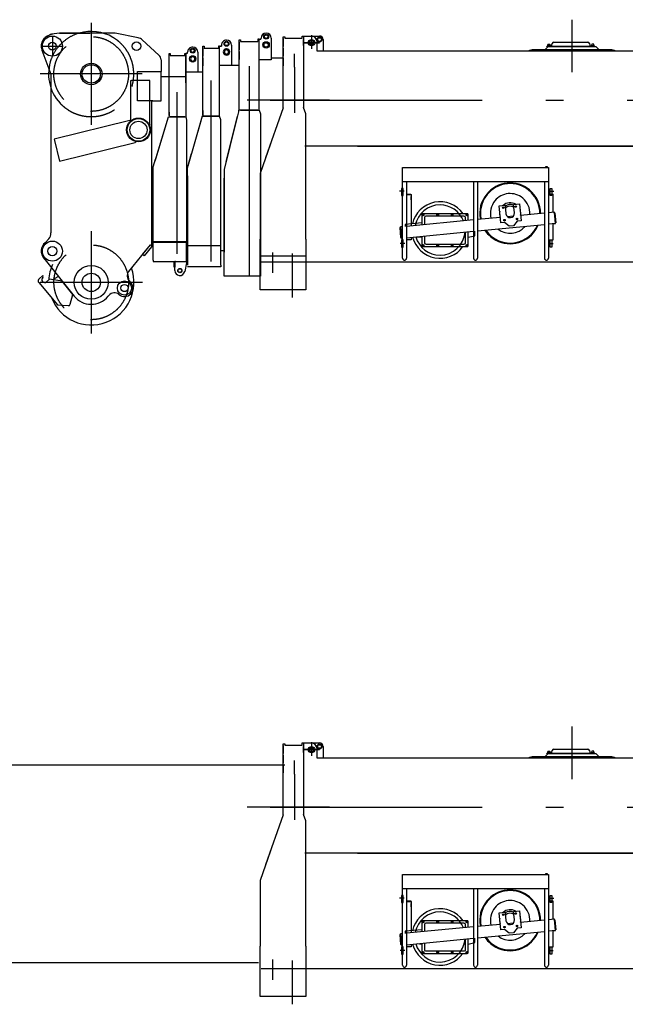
# Model space of a CAD drawing. Extents: x 9952 to 74774, y 3350 to 51482.
# Tile 12 of 15: x 54033 to 58317, y 43606 to 50570. Entities that reach past the tile are written whole.
import ezdxf

# ---------------------------------------------------------------- set-up
doc = ezdxf.new("R2010")
doc.units = 0
doc.header["$LTSCALE"] = 50
doc.linetypes.add('CENTER', pattern=[50.5, 30, -9, 2.5, -9])
doc.linetypes.add('HIDDEN', pattern=[12.6, 8.4, -4.2])
for name, color, linetype in [('1', 7, 'CONTINUOUS'), ('11', 7, 'CONTINUOUS'), ('200', 7, 'CONTINUOUS'), ('31', 7, 'CONTINUOUS'), ('611', 7, 'CONTINUOUS')]:
    doc.layers.add(name, color=color, linetype=linetype)

# ---------------------------------------------------------------- blocks, each defined once
blk = doc.blocks.new('*G105')
at = {"layer": '11', "color": 7, "linetype": 'CENTER'}
for p, q in [((57940, 45569.6), (57940, 45198.8)), ((56043.5, 45407), (56153.7, 45407)), ((56153.7, 45407), (56043.5, 45407)), ((56067.6, 45407), (56124.3, 45407)), ((56097.8, 45459.8), (56097.8, 45364.1)), ((56097.8, 45437.2), (56097.8, 45372.1)), ((55978, 45233.7), (55978, 45329.1)), ((55978, 45233.7), (55978, 44911.7)), ((56225.8, 45000), (55642.9, 45000)), ((55804.8, 45000), (70215.5, 45000)), ((56220.6, 45000), (56470.2, 45000)), ((56752.9, 44356.6), (56721, 44356.6)), ((57778.7, 44356.6), (57810.5, 44356.6)), ((56757.7, 43986.6), (56724.8, 43986.6)), ((57773.8, 43986.6), (57806.8, 43986.6)), ((55821, 43922.1), (55821, 43778.7)), ((55961, 43915.3), (55961, 43605.8))]:
    blk.add_line(p, q, dxfattribs=at)
at = {"layer": '11', "color": 7, "linetype": 'CONTINUOUS'}
for p, q in [((55896.6, 45419), (55896.6, 45448.4)), ((55896.6, 45448.4), (55908.6, 45448.4)), ((55896.6, 45448.4), (55908.6, 45448.4)), ((55896.6, 44946.5), (55896.6, 45448.4)), ((55896.6, 45435.7), (55896.6, 45379.7)), ((55908.6, 45448.4), (55908.6, 45439)), ((55908.6, 45439), (56030.6, 45439)), ((55917, 45439), (56030.6, 45439)), ((56030.6, 45454), (56040.6, 45454)), ((56030.6, 45454), (56040.6, 45454)), ((56030.6, 45439), (56030.6, 45454)), ((56039, 45454), (56049, 45454)), ((56039, 45454), (56049, 45454)), ((56040.6, 45454), (56040.6, 45419)), ((56040.6, 45454), (56154.4, 45454)), ((56040.6, 45454), (56040.6, 44948.7)), ((56049, 45454), (56099, 45454)), ((56134, 45419), (56134, 45349)), ((56179.4, 45429), (56179.4, 45349)), ((57811.6, 45411), (58051.6, 45411)), ((55896.6, 45367.7), (55896.6, 45311.7)), ((56134, 45349), (59026.6, 45349)), ((57640, 45354), (57658.7, 45359)), ((57640, 45349), (57640, 45354)), ((58240, 45349), (57640, 45349)), ((57658.7, 45359), (57751, 45359)), ((57751, 45359), (57771, 45379)), ((57751, 45359), (58129, 45359)), ((57762.6, 45382), (57782.1, 45382)), ((57762.6, 45379), (57762.6, 45382)), ((57762.6, 45382), (58100.6, 45382)), ((58100.6, 45379), (57762.6, 45379)), ((57786.6, 45386), (57766.6, 45386)), ((57766.6, 45386), (57766.6, 45384)), ((57766.6, 45384), (57786.6, 45384)), ((57766.6, 45384), (57786.6, 45384)), ((57766.6, 45382), (57766.6, 45384)), ((57786.6, 45382), (57766.6, 45382)), ((57771, 45379), (58109, 45379)), ((57782.1, 45382), (57786.6, 45382)), ((57786.6, 45384), (57786.6, 45386)), ((57786.6, 45384), (57786.6, 45382)), ((57796.4, 45389.7), (57799, 45400.9)), ((58064.3, 45400.9), (58066.9, 45389.7)), ((58076.6, 45384), (58076.6, 45386)), ((58076.6, 45386), (58096.6, 45386)), ((58096.6, 45384), (58076.6, 45384)), ((58096.6, 45384), (58076.6, 45384)), ((58076.6, 45384), (58076.6, 45382)), ((58076.6, 45382), (58096.6, 45382)), ((58076.6, 45382), (58081.1, 45382)), ((58081.1, 45382), (58100.6, 45382)), ((58096.6, 45386), (58096.6, 45384)), ((58096.6, 45382), (58096.6, 45384)), ((58100.6, 45382), (58100.6, 45379)), ((58109, 45379), (58129, 45359)), ((58129, 45359), (58221.3, 45359)), ((58221.3, 45359), (58240, 45354)), ((58240, 45354), (58240, 45349)), ((55896.6, 45299.9), (55896.6, 45243.9)), ((55896.7, 44946.5), (55772, 44591.5)), ((55898.8, 44953), (55898.8, 44953)), ((55898.8, 44953), (55898.8, 44953)), ((55898.8, 44953), (55898.8, 44953)), ((56058, 44903), (56040.6, 44948.7)), ((56058, 44903), (56040.6, 44948.7)), ((56058, 44783.9), (56058, 44903)), ((56058, 44783.9), (56058, 44903)), ((56058, 44487.1), (56058, 44783.9)), ((55807, 44691.1), (55733.6, 44482.2)), ((59770, 44674), (56049.6, 44674)), ((56421.6, 44674), (59770, 44674)), ((56058, 44487.1), (56058, 44598.5)), ((56741.4, 44423.6), (56741.4, 44523.2)), ((56741.4, 44520.2), (56741.4, 44523.2)), ((56741.4, 44523.2), (56755.4, 44523.2)), ((56755.4, 44523.2), (57773.4, 44523.2)), ((57752.3, 44528.1), (57752.3, 44523.6)), ((57752.3, 44523.6), (57766.6, 44523.6)), ((57752.9, 44523.2), (57752.9, 44523.6)), ((57765.9, 44523.2), (57752.9, 44523.2)), ((57765, 44528.9), (57753.8, 44528.9)), ((57755.3, 44528.1), (57755.3, 44523.6)), ((57763.5, 44528.1), (57763.5, 44523.6)), ((57765.9, 44523.6), (57765.9, 44523.2)), ((57766.6, 44523.6), (57766.6, 44528.1)), ((57773.4, 44523.2), (57773.4, 44520.2)), ((57773.4, 44520.2), (57773.4, 44423.6)), ((55733.6, 44482.2), (55733.6, 44016.7)), ((56058, 44477), (56058, 44487.1)), ((56058, 44016.7), (56058, 44477)), ((56741.4, 43882.4), (56741.4, 44473.2)), ((57773.4, 44473.2), (57773.4, 43882.4)), ((56744.8, 44376.2), (56734.8, 44376.2)), ((56734.8, 44376.2), (56734.8, 44326.2)), ((57773.4, 44423.6), (56741.4, 44423.6)), ((56744.8, 44326.2), (56744.8, 44376.2)), ((56769.4, 44423.6), (56769.4, 43882.4)), ((57243.4, 44423.6), (57243.4, 43882.4)), ((57271.4, 44423.6), (57271.4, 43882.4)), ((57745.4, 44423.6), (57745.4, 43882.4)), ((57786.8, 44326.2), (57786.8, 44376.2)), ((57786.8, 44376.2), (57796.8, 44376.2)), ((57796.8, 44376.2), (57796.8, 44326.2)), ((56734.8, 44326.2), (56744.8, 44326.2)), ((56769.4, 44336.6), (56799.5, 44336.6)), ((56799.5, 44332.6), (56769.4, 44332.6)), ((56769.6, 44332.6), (56802.4, 44332.6)), ((56799.5, 44336.6), (56799.5, 44332.6)), ((56802.4, 44332.6), (56802.4, 44111.1)), ((57773.4, 44336.6), (57803.5, 44336.6)), ((57806.4, 44332.6), (57773.4, 44332.6)), ((57803.5, 44332.6), (57773.4, 44332.6)), ((57796.8, 44326.2), (57786.8, 44326.2)), ((57803.5, 44336.6), (57803.5, 44332.6)), ((57806.4, 44206.8), (57806.4, 44332.6)), ((57424.6, 44252.8), (57467, 44256.8)), ((57436, 44133.3), (57424.6, 44252.8)), ((57467, 44256.8), (57472.6, 44197.1)), ((57526.7, 44262.5), (57569, 44266.6)), ((57532.4, 44202.8), (57526.7, 44262.5)), ((57569, 44266.6), (57580.4, 44147.1)), ((57243.4, 44153.1), (56769.4, 44107.9)), ((56882.4, 44190.9), (56887.4, 44193.7)), ((56882.4, 44185.1), (56882.4, 44190.9)), ((56887.4, 44182.2), (56882.4, 44185.1)), ((56887.4, 44193.7), (56892.4, 44190.9)), ((56892.4, 44185.1), (56887.4, 44182.2)), ((56892.4, 44190.9), (56892.4, 44185.1)), ((56896.4, 44169), (56896.4, 44120)), ((57176.4, 44179), (56906.4, 44179)), ((56985.1, 44190.9), (56990.1, 44193.7)), ((56985.1, 44190.9), (56990.1, 44193.7)), ((56985.1, 44185.1), (56985.1, 44190.9)), ((56985.1, 44185.1), (56985.1, 44190.9)), ((56990.1, 44182.2), (56985.1, 44185.1)), ((56990.1, 44182.2), (56985.1, 44185.1)), ((56990.1, 44193.7), (56995.1, 44190.9)), ((56990.1, 44193.7), (56995.1, 44190.9)), ((56995.1, 44185.1), (56990.1, 44182.2)), ((56995.1, 44185.1), (56990.1, 44182.2)), ((56995.1, 44190.9), (56995.1, 44185.1)), ((56995.1, 44190.9), (56995.1, 44185.1)), ((57087.7, 44190.9), (57092.7, 44193.7)), ((57087.7, 44190.9), (57092.7, 44193.7)), ((57087.7, 44185.1), (57087.7, 44190.9)), ((57087.7, 44185.1), (57087.7, 44190.9)), ((57092.7, 44182.2), (57087.7, 44185.1)), ((57092.7, 44182.2), (57087.7, 44185.1)), ((57092.7, 44193.7), (57097.7, 44190.9)), ((57092.7, 44193.7), (57097.7, 44190.9)), ((57097.7, 44185.1), (57092.7, 44182.2)), ((57097.7, 44185.1), (57092.7, 44182.2)), ((57097.7, 44190.9), (57097.7, 44185.1)), ((57097.7, 44190.9), (57097.7, 44185.1)), ((57186.4, 44147.7), (57186.4, 44169)), ((57190.4, 44190.9), (57195.4, 44193.7)), ((57190.4, 44185.1), (57190.4, 44190.9)), ((57195.4, 44182.2), (57190.4, 44185.1)), ((57195.4, 44193.7), (57200.4, 44190.9)), ((57200.4, 44185.1), (57195.4, 44182.2)), ((57200.4, 44190.9), (57200.4, 44185.1)), ((57432.4, 44171.2), (57271.4, 44155.8)), ((57524.9, 44180), (57484.3, 44176.1)), ((57745.4, 44201), (57576.8, 44184.9)), ((57815.4, 44207.6), (57773.4, 44203.7)), ((57815.4, 44207.7), (57806.4, 44206.8)), ((57823, 44128), (57815.4, 44207.7)), ((57822.6, 44132.4), (57815.8, 44203.7)), ((57815.8, 44203.7), (57819.8, 44203.7)), ((57819.8, 44203.7), (57826.6, 44132.4)), ((56723.6, 44099.5), (56727.2, 44103.9)), ((56727.6, 44099.9), (56723.6, 44099.5)), ((56730.4, 44028.3), (56723.6, 44099.5)), ((56723.6, 44099.5), (56727.6, 44099.5)), ((56741.4, 44105.3), (56727.2, 44103.9)), ((56727.2, 44103.9), (56734.8, 44024.3)), ((56727.2, 44103.9), (56727.6, 44099.9)), ((56878.4, 44132), (56759.4, 44122)), ((56759.4, 44122), (56759.4, 44107)), ((57271.4, 44075.4), (57745.4, 44120.6)), ((57463.4, 44135.9), (57436, 44133.3)), ((57496.1, 44108.9), (57463.4, 44135.9)), ((57526, 44111.8), (57496.1, 44108.9)), ((57553, 44144.5), (57526, 44111.8)), ((57580.4, 44147.1), (57553, 44144.5)), ((57823, 44128), (57773.4, 44123.3)), ((57806.4, 44126.4), (57823, 44128)), ((57806.4, 44012.2), (57806.4, 44126.4)), ((57826.6, 44132.4), (57822.6, 44132.4)), ((55733.6, 43660), (55733.6, 44016.7)), ((56058, 44016.7), (56058, 43660)), ((56734.4, 44028.3), (56730.4, 44028.3)), ((56734.8, 44024.3), (56730.4, 44027.9)), ((56730.4, 44027.9), (56734.4, 44027.9)), ((56734.4, 44027.9), (56734.8, 44024.3)), ((56734.8, 44024.3), (56741.4, 44024.3)), ((56744.8, 44011.6), (56734.8, 44011.6)), ((56734.8, 44011.6), (56734.8, 43961.6)), ((56744.8, 43961.6), (56744.8, 44011.6)), ((56769.4, 44027.6), (57243.4, 44072.8)), ((56802.4, 44012.2), (56769.4, 44012.2)), ((56802.4, 44030.7), (56802.4, 44012.2)), ((56845, 44034.8), (56878.4, 44032)), ((56896.4, 44039.7), (56896.4, 43993)), ((57186.4, 43993), (57186.4, 44067.3)), ((57773.4, 44012.2), (57806.4, 44012.2)), ((57786.8, 43961.6), (57786.8, 44011.6)), ((57786.8, 44011.6), (57796.8, 44011.6)), ((57796.8, 44011.6), (57796.8, 43961.6)), ((56734.8, 43961.6), (56744.8, 43961.6)), ((56882.4, 43976.9), (56887.4, 43979.7)), ((56882.4, 43971.1), (56882.4, 43976.9)), ((56887.4, 43968.2), (56882.4, 43971.1)), ((56887.4, 43979.7), (56892.4, 43976.9)), ((56892.4, 43971.1), (56887.4, 43968.2)), ((56892.4, 43976.9), (56892.4, 43971.1)), ((56906.4, 43983), (57176.4, 43983)), ((56985.1, 43976.9), (56990.1, 43979.7)), ((56985.1, 43971.1), (56985.1, 43976.9)), ((56990.1, 43968.2), (56985.1, 43971.1)), ((56990.1, 43979.7), (56995.1, 43976.9)), ((56995.1, 43971.1), (56990.1, 43968.2)), ((56995.1, 43976.9), (56995.1, 43971.1)), ((57087.7, 43976.9), (57092.7, 43979.7)), ((57087.7, 43971.1), (57087.7, 43976.9)), ((57092.7, 43968.2), (57087.7, 43971.1)), ((57092.7, 43979.7), (57097.7, 43976.9)), ((57097.7, 43971.1), (57092.7, 43968.2)), ((57097.7, 43976.9), (57097.7, 43971.1)), ((57190.4, 43976.9), (57195.4, 43979.7)), ((57190.4, 43971.1), (57190.4, 43976.9)), ((57195.4, 43968.2), (57190.4, 43971.1)), ((57195.4, 43979.7), (57200.4, 43976.9)), ((57200.4, 43971.1), (57195.4, 43968.2)), ((57200.4, 43976.9), (57200.4, 43971.1)), ((57796.8, 43961.6), (57786.8, 43961.6)), ((55742, 43858), (56411.6, 43858)), ((56411.6, 43858), (59393, 43858)), ((56049.6, 43660), (55733.6, 43660)), ((56058, 43660), (55742, 43660))]:
    blk.add_line(p, q, dxfattribs=at)
for centre, radius in [((56097.8, 45407), 22.5), ((56097.8, 45407), 15), ((56154.4, 45429), 17.5), ((56154.4, 45429), 12.7), ((57454.3, 44239.7), 5.22), ((57454.3, 44239.8), 4), ((57542.3, 44248.1), 5.22), ((57542.3, 44248.1), 4), ((56887.4, 44188), 5), ((56990.1, 44188), 5), ((56990.1, 44188), 5), ((57092.7, 44188), 5), ((57092.7, 44188), 5), ((57195.4, 44188), 5), ((57462.7, 44151.8), 5.22), ((57462.7, 44151.8), 4), ((57550.7, 44160.1), 5.22), ((57550.7, 44160.2), 4), ((56887.4, 43974), 5), ((56990.1, 43974), 5), ((57092.7, 43974), 5), ((57195.4, 43974), 5)]:
    blk.add_circle(centre, radius, dxfattribs=at)
for centre, radius, start, end in [((56099, 45419), 35, 0, 90), ((56154.4, 45429), 25, 0, 90.01225), ((57811.6, 45398), 13, 90, 166.96051), ((58051.6, 45398), 13, 13.05919, 89.98354), ((57786.6, 45392), 10, -90, -13.09637), ((58076.6, 45392), 10, -166.96245, -89.99966), ((57753.8, 44527), 1.88, 35.83647, 144.08989), ((57759.4, 44517.6), 11.3, 68.60976, 111.40665), ((57765, 44527), 1.88, 35.93926, 143.98723), ((57502.5, 44199.9), 210, 101.27003, -168.73152), ((57502.5, 44199.9), 210, 11.27254, 101.27229), ((57502.5, 44199.9), 140, 50.44566, 140.44653), ((57502.5, 44199.9), 140, -3.60208, 50.44717), ((57006.4, 44082), 177.5, 90, 169.64287), ((57006.4, 44082), 177.5, 21.25287, 90.00375), ((57502.5, 44199.9), 140, 140.44547, -165.50989), ((57502.5, 44200), 62.5, 66.76068, 124.14032), ((57502.5, 44200), 50, 58.57889, 132.32352), ((57492, 44197.9), 220.7, 0, 11.27043), ((56906.4, 44169), 10, 90, -179.97375), ((57176.4, 44169), 10, 0, 90.00874), ((57502.5, 44199.9), 30, -174.55373, 5.3761), ((57502.5, 44199.9), 140, -127.77834, -41.32697), ((57502.5, 44200), 210, -78.72888, -23.62085), ((57006.4, 44082), 177.5, -164.28044, -90.00058), ((57006.4, 44082), 177.5, -90, -4.82648), ((57502.5, 44199.9), 210, -145.4908, -78.72641), ((56906.4, 43993), 10, 180, -89.92566), ((57176.4, 43993), 10, -90, 0.02625), ((56755.4, 43882.4), 14, 180, 0), ((57257.4, 43882.4), 14, 180, 0), ((57759.4, 43882.4), 14, 180, 0)]:
    blk.add_arc(centre, radius, start, end, dxfattribs=at)
at = {"layer": '31', "color": 7, "linetype": 'CONTINUOUS'}
for p, q in [((56878.4, 44192), (56878.4, 44118.3)), ((57199.4, 44197), (56883.4, 44197)), ((57204.4, 44149.4), (57204.4, 44192)), ((56878.4, 44038), (56878.4, 43970)), ((57204.4, 43970), (57204.4, 44069)), ((57204.4, 44032), (57253.4, 44042)), ((57253.4, 44042), (57253.4, 44073.7)), ((56883.4, 43965), (57199.4, 43965))]:
    blk.add_line(p, q, dxfattribs=at)
for centre, radius, start, end in [((57502.5, 44199.9), 215, 50.44693, 140.44752), ((57502.5, 44199.9), 215, -0.42941, 50.4451), ((57502.5, 44199.9), 215, 140.44447, -168.67816), ((57006.4, 44082), 200, 35.10038, 167.18324), ((57502.5, 44199.9), 75, 58.58005, 132.31474), ((57502.5, 44199.9), 75, -9.40985, 20.29395), ((56883.4, 44192), 5, 90, -179.965), ((57199.4, 44192), 5, 0, 89.89512), ((57502.6, 44200), 75, 170.60773, -159.70938), ((57502.6, 44199.9), 214.9, -39.55762, -22.87769), ((57006.4, 44082), 200, -165.44632, -35.80286), ((57502.5, 44199.9), 215, -146.22853, -129.55173), ((57502.5, 44199.9), 215, -129.55273, -39.55273), ((56883.4, 43970), 5, 180, -89.88629), ((57199.4, 43970), 5, -90, -0.02621)]:
    blk.add_arc(centre, radius, start, end, dxfattribs=at)
at = {"layer": '611', "color": 7, "linetype": 'CONTINUOUS'}
for p, q in [((56040.6, 45386.3), (56040.6, 45429)), ((57768.6, 45386), (57768.6, 45395)), ((57784.6, 45386), (57768.6, 45386)), ((57769.6, 45396), (57783.6, 45396)), ((57784.6, 45395), (57784.6, 45386)), ((58078.6, 45395), (58078.6, 45386)), ((58078.6, 45386), (58094.6, 45386)), ((58093.6, 45396), (58079.6, 45396)), ((58094.6, 45386), (58094.6, 45395)), ((56802.9, 44318.5), (56802.4, 44318.5)), ((56802.4, 44296.2), (56802.9, 44296.2)), ((56802.9, 44296.2), (56802.9, 44318.5)), ((57806.4, 44296.2), (57806.9, 44296.2)), ((57806.9, 44296.2), (57806.9, 44318.5)), ((57806.9, 44318.5), (57806.9, 44318.5)), ((57806.4, 44025.8), (57806.9, 44025.8)), ((57806.9, 44025.8), (57806.9, 44048.1)), ((57806.9, 44048.1), (57806.9, 44048.1))]:
    blk.add_line(p, q, dxfattribs=at)
blk.add_arc((58093.6, 45395), 1, 0, 90.04367, dxfattribs=at)
blk = doc.blocks.new('*G114')
at = {"layer": '1', "color": 7, "linetype": 'CONTINUOUS'}
for p, q in [((50792.9, 45299), (55908.6, 45299)), ((55722.6, 43898), (50717, 43898))]:
    blk.add_line(p, q, dxfattribs=at)
at = {"layer": '11', "color": 7, "linetype": 'CONTINUOUS'}
for p, q in [((50566, 45426.5), (50576, 45426.5)), ((50566, 44929.4), (50566, 45426.5)), ((50566, 45412.6), (50566, 45356.6)), ((50576, 45426.5), (50576, 45416.4)), ((50576, 45416.4), (50698, 45416.4)), ((50708, 45431.4), (50698, 45431.4)), ((50698, 45431.4), (50698, 45416.4)), ((50708, 44929.4), (50708, 45431.4)), ((50708, 45286.1), (50708, 45431.4)), ((50708, 45431.4), (50715.8, 45431.4)), ((50720.8, 45436.4), (50720.8, 45438.4)), ((50793.2, 45438.4), (50792.8, 45287.2)), ((50566, 45344.7), (50566, 45288.7)), ((50792.8, 45286.1), (50708, 45286.1)), ((50792.8, 45287.2), (50792.8, 45286.1)), ((50562, 44919.1), (50500.8, 44672.4)), ((50698, 44929.4), (50562, 44929.4)), ((50562, 44929.4), (50562, 44919.1)), ((50576, 44929.4), (50602, 44929.4)), ((50698, 44929.4), (50576, 44929.4)), ((50591.4, 44929.4), (50708, 44929.4)), ((50708, 44929.4), (50717, 44904.4)), ((50474.5, 44566.5), (50554.3, 44888)), ((50717, 44904.4), (50717, 44737.4)), ((50717, 44737.4), (50717, 44627.8)), ((50500.3, 44670.4), (50461, 44512.3)), ((50717, 44627.8), (50717, 44514.4)), ((50461, 44512.3), (50461, 43925.4)), ((50717, 44514.4), (50717, 44193.7)), ((50461, 44163.5), (50461, 44448.2)), ((50461, 43755.4), (50461, 44163.5)), ((50717, 44193.7), (50717, 43755.4)), ((50461, 43770.4), (50461, 43925.4)), ((50717, 43755.4), (50461, 43755.4))]:
    blk.add_line(p, q, dxfattribs=at)
at = {"layer": '11', "color": 7, "linetype": 'CENTER'}
blk.add_line((50640, 43755.4), (50640, 45241.9), dxfattribs=at)
at = {"layer": '11', "color": 7, "linetype": 'CONTINUOUS'}
for centre, radius in [((50757, 45391.4), 22.5), ((50757, 45449.4), 17.5), ((50757, 45391.4), 15), ((50757, 45449.4), 12.8)]:
    blk.add_circle(centre, radius, dxfattribs=at)
for centre, radius, start, end in [((50757, 45438.4), 36.2, 0, 179.99518), ((50715.8, 45436.4), 5, -90, -0.00873)]:
    blk.add_arc(centre, radius, start, end, dxfattribs=at)
at = {"layer": '611', "color": 7, "linetype": 'CONTINUOUS'}
for p, q in [((50708, 45363.3), (50708, 45406)), ((50708, 45295.4), (50708, 45338.1))]:
    blk.add_line(p, q, dxfattribs=at)
blk = doc.blocks.new('*G118')
at = {"layer": '11', "color": 7, "linetype": 'CENTER'}
for p, q in [((57940, 50569.6), (57940, 50198.8)), ((56097.8, 50459.8), (56097.8, 50364.1)), ((56097.8, 50437.2), (56097.8, 50372.1)), ((56043.5, 50407), (56153.7, 50407)), ((56153.7, 50407), (56043.5, 50407)), ((56067.6, 50407), (56124.3, 50407)), ((55978, 50233.7), (55978, 50329.1)), ((55978, 50233.7), (55978, 49911.7)), ((56225.8, 50000), (55642.9, 50000)), ((55804.8, 50000), (70215.5, 50000)), ((56220.6, 50000), (56470.2, 50000)), ((56752.9, 49356.6), (56721, 49356.6)), ((57778.7, 49356.6), (57810.5, 49356.6)), ((56757.7, 48986.6), (56724.8, 48986.6)), ((57773.8, 48986.6), (57806.8, 48986.6)), ((55821, 48922.1), (55821, 48778.7)), ((55961, 48915.3), (55961, 48605.8))]:
    blk.add_line(p, q, dxfattribs=at)
at = {"layer": '11', "color": 7, "linetype": 'CONTINUOUS'}
for p, q in [((55896.6, 50419), (55896.6, 50448.4)), ((55896.6, 50448.4), (55908.6, 50448.4)), ((55896.6, 50448.4), (55908.6, 50448.4)), ((55896.6, 49946.5), (55896.6, 50448.4)), ((55896.6, 50435.7), (55896.6, 50379.7)), ((55908.6, 50448.4), (55908.6, 50439)), ((55908.6, 50439), (56030.6, 50439)), ((55917, 50439), (56030.6, 50439)), ((56030.6, 50454), (56040.6, 50454)), ((56030.6, 50454), (56040.6, 50454)), ((56030.6, 50439), (56030.6, 50454)), ((56039, 50454), (56049, 50454)), ((56039, 50454), (56049, 50454)), ((56040.6, 50454), (56040.6, 50419)), ((56040.6, 50454), (56154.4, 50454)), ((56040.6, 50454), (56040.6, 49948.7)), ((56049, 50454), (56099, 50454)), ((56134, 50419), (56134, 50349)), ((56179.4, 50429), (56179.4, 50349)), ((55896.6, 50367.7), (55896.6, 50311.7)), ((56134, 50349), (59026.6, 50349)), ((57640, 50354), (57658.7, 50359)), ((57640, 50349), (57640, 50354)), ((58240, 50349), (57640, 50349)), ((57658.7, 50359), (57751, 50359)), ((57751, 50359), (57771, 50379)), ((57751, 50359), (58129, 50359)), ((57762.6, 50382), (57782.1, 50382)), ((57762.6, 50379), (57762.6, 50382)), ((57762.6, 50382), (58100.6, 50382)), ((58100.6, 50379), (57762.6, 50379)), ((57786.6, 50386), (57766.6, 50386)), ((57766.6, 50386), (57766.6, 50384)), ((57766.6, 50384), (57786.6, 50384)), ((57766.6, 50384), (57786.6, 50384)), ((57766.6, 50382), (57766.6, 50384)), ((57786.6, 50382), (57766.6, 50382)), ((57771, 50379), (58109, 50379)), ((57782.1, 50382), (57786.6, 50382)), ((57786.6, 50384), (57786.6, 50386)), ((57786.6, 50384), (57786.6, 50382)), ((57796.4, 50389.7), (57799, 50400.9)), ((57811.6, 50411), (58051.6, 50411)), ((58064.3, 50400.9), (58066.9, 50389.7)), ((58076.6, 50384), (58076.6, 50386)), ((58076.6, 50386), (58096.6, 50386)), ((58096.6, 50384), (58076.6, 50384)), ((58096.6, 50384), (58076.6, 50384)), ((58076.6, 50384), (58076.6, 50382)), ((58076.6, 50382), (58096.6, 50382)), ((58076.6, 50382), (58081.1, 50382)), ((58081.1, 50382), (58100.6, 50382)), ((58096.6, 50386), (58096.6, 50384)), ((58096.6, 50382), (58096.6, 50384)), ((58100.6, 50382), (58100.6, 50379)), ((58109, 50379), (58129, 50359)), ((58129, 50359), (58221.3, 50359)), ((58221.3, 50359), (58240, 50354)), ((58240, 50354), (58240, 50349)), ((55896.6, 50299.9), (55896.6, 50243.9)), ((55896.7, 49946.5), (55772, 49591.5)), ((55898.8, 49953), (55898.8, 49953)), ((55898.8, 49953), (55898.8, 49953)), ((55898.8, 49953), (55898.8, 49953)), ((56058, 49903), (56040.6, 49948.7)), ((56058, 49903), (56040.6, 49948.7)), ((56058, 49783.9), (56058, 49903)), ((56058, 49783.9), (56058, 49903)), ((56058, 49487.1), (56058, 49783.9)), ((55807, 49691.1), (55733.6, 49482.2)), ((59770, 49674), (56049.6, 49674)), ((56421.6, 49674), (59770, 49674)), ((56058, 49487.1), (56058, 49598.5)), ((56741.4, 49423.6), (56741.4, 49523.2)), ((56741.4, 49520.2), (56741.4, 49523.2)), ((56741.4, 49523.2), (56755.4, 49523.2)), ((56755.4, 49523.2), (57773.4, 49523.2)), ((57752.3, 49528.1), (57752.3, 49523.6)), ((57752.3, 49523.6), (57766.6, 49523.6)), ((57752.9, 49523.2), (57752.9, 49523.6)), ((57765.9, 49523.2), (57752.9, 49523.2)), ((57765, 49528.9), (57753.8, 49528.9)), ((57755.3, 49528.1), (57755.3, 49523.6)), ((57763.5, 49528.1), (57763.5, 49523.6)), ((57765.9, 49523.6), (57765.9, 49523.2)), ((57766.6, 49523.6), (57766.6, 49528.1)), ((57773.4, 49523.2), (57773.4, 49520.2)), ((57773.4, 49520.2), (57773.4, 49423.6)), ((55733.6, 49482.2), (55733.6, 49016.7)), ((56058, 49477), (56058, 49487.1)), ((56058, 49016.7), (56058, 49477)), ((56741.4, 48882.4), (56741.4, 49473.2)), ((57773.4, 49473.2), (57773.4, 48882.4)), ((56744.8, 49376.2), (56734.8, 49376.2)), ((56734.8, 49376.2), (56734.8, 49326.2)), ((57773.4, 49423.6), (56741.4, 49423.6)), ((56744.8, 49326.2), (56744.8, 49376.2)), ((56769.4, 49423.6), (56769.4, 48882.4)), ((57243.4, 49423.6), (57243.4, 48882.4)), ((57271.4, 49423.6), (57271.4, 48882.4)), ((57745.4, 49423.6), (57745.4, 48882.4)), ((57786.8, 49326.2), (57786.8, 49376.2)), ((57786.8, 49376.2), (57796.8, 49376.2)), ((57796.8, 49376.2), (57796.8, 49326.2)), ((56734.8, 49326.2), (56744.8, 49326.2)), ((56769.4, 49336.6), (56799.5, 49336.6)), ((56799.5, 49332.6), (56769.4, 49332.6)), ((56769.6, 49332.6), (56802.4, 49332.6)), ((56799.5, 49336.6), (56799.5, 49332.6)), ((56802.4, 49332.6), (56802.4, 49111.1)), ((57773.4, 49336.6), (57803.5, 49336.6)), ((57806.4, 49332.6), (57773.4, 49332.6)), ((57803.5, 49332.6), (57773.4, 49332.6)), ((57796.8, 49326.2), (57786.8, 49326.2)), ((57803.5, 49336.6), (57803.5, 49332.6)), ((57806.4, 49206.8), (57806.4, 49332.6)), ((57424.6, 49252.8), (57467, 49256.8)), ((57436, 49133.3), (57424.6, 49252.8)), ((57467, 49256.8), (57472.6, 49197.1)), ((57526.7, 49262.5), (57569, 49266.6)), ((57532.4, 49202.8), (57526.7, 49262.5)), ((57569, 49266.6), (57580.4, 49147.1)), ((56882.4, 49190.9), (56887.4, 49193.7)), ((56882.4, 49185.1), (56882.4, 49190.9)), ((56887.4, 49182.2), (56882.4, 49185.1)), ((56887.4, 49193.7), (56892.4, 49190.9)), ((56892.4, 49185.1), (56887.4, 49182.2)), ((56892.4, 49190.9), (56892.4, 49185.1)), ((56896.4, 49169), (56896.4, 49120)), ((57176.4, 49179), (56906.4, 49179)), ((56985.1, 49190.9), (56990.1, 49193.7)), ((56985.1, 49190.9), (56990.1, 49193.7)), ((56985.1, 49185.1), (56985.1, 49190.9)), ((56985.1, 49185.1), (56985.1, 49190.9)), ((56990.1, 49182.2), (56985.1, 49185.1)), ((56990.1, 49182.2), (56985.1, 49185.1)), ((56990.1, 49193.7), (56995.1, 49190.9)), ((56990.1, 49193.7), (56995.1, 49190.9)), ((56995.1, 49185.1), (56990.1, 49182.2)), ((56995.1, 49185.1), (56990.1, 49182.2)), ((56995.1, 49190.9), (56995.1, 49185.1)), ((56995.1, 49190.9), (56995.1, 49185.1)), ((57087.7, 49190.9), (57092.7, 49193.7)), ((57087.7, 49190.9), (57092.7, 49193.7)), ((57087.7, 49185.1), (57087.7, 49190.9)), ((57087.7, 49185.1), (57087.7, 49190.9)), ((57092.7, 49182.2), (57087.7, 49185.1)), ((57092.7, 49182.2), (57087.7, 49185.1)), ((57092.7, 49193.7), (57097.7, 49190.9)), ((57092.7, 49193.7), (57097.7, 49190.9)), ((57097.7, 49185.1), (57092.7, 49182.2)), ((57097.7, 49185.1), (57092.7, 49182.2)), ((57097.7, 49190.9), (57097.7, 49185.1)), ((57097.7, 49190.9), (57097.7, 49185.1)), ((57186.4, 49147.7), (57186.4, 49169)), ((57190.4, 49190.9), (57195.4, 49193.7)), ((57190.4, 49185.1), (57190.4, 49190.9)), ((57195.4, 49182.2), (57190.4, 49185.1)), ((57195.4, 49193.7), (57200.4, 49190.9)), ((57200.4, 49185.1), (57195.4, 49182.2)), ((57200.4, 49190.9), (57200.4, 49185.1)), ((57432.4, 49171.2), (57271.4, 49155.8)), ((57524.9, 49180), (57484.3, 49176.1)), ((57745.4, 49201), (57576.8, 49184.9)), ((57815.4, 49207.6), (57773.4, 49203.7)), ((57815.4, 49207.7), (57806.4, 49206.8)), ((57823, 49128), (57815.4, 49207.7)), ((57822.6, 49132.4), (57815.8, 49203.7)), ((57815.8, 49203.7), (57819.8, 49203.7)), ((57819.8, 49203.7), (57826.6, 49132.4)), ((56723.6, 49099.5), (56727.2, 49103.9)), ((56727.6, 49099.9), (56723.6, 49099.5)), ((56730.4, 49028.3), (56723.6, 49099.5)), ((56723.6, 49099.5), (56727.6, 49099.5)), ((56741.4, 49105.3), (56727.2, 49103.9)), ((56727.2, 49103.9), (56734.8, 49024.3)), ((56727.2, 49103.9), (56727.6, 49099.9)), ((56878.4, 49132), (56759.4, 49122)), ((56759.4, 49122), (56759.4, 49107)), ((57243.4, 49153.1), (56769.4, 49107.9)), ((57271.4, 49075.4), (57745.4, 49120.6)), ((57463.4, 49135.9), (57436, 49133.3)), ((57496.1, 49108.9), (57463.4, 49135.9)), ((57526, 49111.8), (57496.1, 49108.9)), ((57553, 49144.5), (57526, 49111.8)), ((57580.4, 49147.1), (57553, 49144.5)), ((57823, 49128), (57773.4, 49123.3)), ((57806.4, 49126.4), (57823, 49128)), ((57806.4, 49012.2), (57806.4, 49126.4)), ((57826.6, 49132.4), (57822.6, 49132.4)), ((56734.4, 49028.3), (56730.4, 49028.3)), ((56734.8, 49024.3), (56730.4, 49027.9)), ((56730.4, 49027.9), (56734.4, 49027.9)), ((56734.4, 49027.9), (56734.8, 49024.3)), ((56769.4, 49027.6), (57243.4, 49072.8)), ((56802.4, 49030.7), (56802.4, 49012.2)), ((56845, 49034.8), (56878.4, 49032)), ((56896.4, 49039.7), (56896.4, 48993)), ((57186.4, 48993), (57186.4, 49067.3)), ((55733.6, 48660), (55733.6, 49016.7)), ((56058, 49016.7), (56058, 48660)), ((56734.8, 49024.3), (56741.4, 49024.3)), ((56744.8, 49011.6), (56734.8, 49011.6)), ((56734.8, 49011.6), (56734.8, 48961.6)), ((56734.8, 48961.6), (56744.8, 48961.6)), ((56744.8, 48961.6), (56744.8, 49011.6)), ((56802.4, 49012.2), (56769.4, 49012.2)), ((56882.4, 48976.9), (56887.4, 48979.7)), ((56882.4, 48971.1), (56882.4, 48976.9)), ((56887.4, 48968.2), (56882.4, 48971.1)), ((56887.4, 48979.7), (56892.4, 48976.9)), ((56892.4, 48971.1), (56887.4, 48968.2)), ((56892.4, 48976.9), (56892.4, 48971.1)), ((56906.4, 48983), (57176.4, 48983)), ((56985.1, 48976.9), (56990.1, 48979.7)), ((56985.1, 48971.1), (56985.1, 48976.9)), ((56990.1, 48968.2), (56985.1, 48971.1)), ((56990.1, 48979.7), (56995.1, 48976.9)), ((56995.1, 48971.1), (56990.1, 48968.2)), ((56995.1, 48976.9), (56995.1, 48971.1)), ((57087.7, 48976.9), (57092.7, 48979.7)), ((57087.7, 48971.1), (57087.7, 48976.9)), ((57092.7, 48968.2), (57087.7, 48971.1)), ((57092.7, 48979.7), (57097.7, 48976.9)), ((57097.7, 48971.1), (57092.7, 48968.2)), ((57097.7, 48976.9), (57097.7, 48971.1)), ((57190.4, 48976.9), (57195.4, 48979.7)), ((57190.4, 48971.1), (57190.4, 48976.9)), ((57195.4, 48968.2), (57190.4, 48971.1)), ((57195.4, 48979.7), (57200.4, 48976.9)), ((57200.4, 48971.1), (57195.4, 48968.2)), ((57200.4, 48976.9), (57200.4, 48971.1)), ((57773.4, 49012.2), (57806.4, 49012.2)), ((57786.8, 48961.6), (57786.8, 49011.6)), ((57786.8, 49011.6), (57796.8, 49011.6)), ((57796.8, 48961.6), (57786.8, 48961.6)), ((57796.8, 49011.6), (57796.8, 48961.6)), ((55742, 48858), (56411.6, 48858)), ((56411.6, 48858), (59393, 48858)), ((56049.6, 48660), (55733.6, 48660)), ((56058, 48660), (55742, 48660))]:
    blk.add_line(p, q, dxfattribs=at)
for centre, radius in [((56097.8, 50407), 22.5), ((56097.8, 50407), 15), ((56154.4, 50429), 17.5), ((56154.4, 50429), 12.7), ((57454.3, 49239.7), 5.22), ((57454.3, 49239.8), 4), ((57542.3, 49248.1), 5.22), ((57542.3, 49248.1), 4), ((56887.4, 49188), 5), ((56990.1, 49188), 5), ((56990.1, 49188), 5), ((57092.7, 49188), 5), ((57092.7, 49188), 5), ((57195.4, 49188), 5), ((57550.7, 49160.1), 5.22), ((57462.7, 49151.8), 5.22), ((57462.7, 49151.8), 4), ((57550.7, 49160.2), 4), ((56887.4, 48974), 5), ((56990.1, 48974), 5), ((57092.7, 48974), 5), ((57195.4, 48974), 5)]:
    blk.add_circle(centre, radius, dxfattribs=at)
for centre, radius, start, end in [((56099, 50419), 35, 0, 90), ((56154.4, 50429), 25, 0, 90.01225), ((57786.6, 50392), 10, -90, -13.09637), ((57811.6, 50398), 13, 90, 166.96051), ((58051.6, 50398), 13, 13.05919, 89.98354), ((58076.6, 50392), 10, -166.96245, -89.99966), ((57753.8, 49527), 1.88, 35.83647, 144.08989), ((57759.4, 49517.6), 11.3, 68.60976, 111.40665), ((57765, 49527), 1.88, 35.93926, 143.98723), ((57502.5, 49199.9), 210, 101.27003, -168.73152), ((57502.5, 49199.9), 210, 11.27254, 101.27229), ((57502.5, 49199.9), 140, 50.44566, 140.44653), ((57502.5, 49199.9), 140, -3.60208, 50.44717), ((57006.4, 49082), 177.5, 90, 169.64287), ((57006.4, 49082), 177.5, 21.25287, 90.00375), ((57502.5, 49199.9), 140, 140.44547, -165.50989), ((57502.5, 49200), 62.5, 66.76068, 124.14032), ((57502.5, 49200), 50, 58.57889, 132.32352), ((57492, 49197.9), 220.7, 0, 11.27043), ((56906.4, 49169), 10, 90, -179.97375), ((57176.4, 49169), 10, 0, 90.00874), ((57502.5, 49199.9), 30, -174.55373, 5.3761), ((57502.5, 49199.9), 140, -127.77834, -41.32697), ((57502.5, 49200), 210, -78.72888, -23.62085), ((57006.4, 49082), 177.5, -164.28044, -90.00058), ((57006.4, 49082), 177.5, -90, -4.82648), ((57502.5, 49199.9), 210, -145.4908, -78.72641), ((56906.4, 48993), 10, 180, -89.92566), ((57176.4, 48993), 10, -90, 0.02625), ((56755.4, 48882.4), 14, 180, 0), ((57257.4, 48882.4), 14, 180, 0), ((57759.4, 48882.4), 14, 180, 0)]:
    blk.add_arc(centre, radius, start, end, dxfattribs=at)
at = {"layer": '31', "color": 7, "linetype": 'CONTINUOUS'}
for p, q in [((56878.4, 49192), (56878.4, 49118.3)), ((57199.4, 49197), (56883.4, 49197)), ((57204.4, 49149.4), (57204.4, 49192)), ((56878.4, 49038), (56878.4, 48970)), ((57204.4, 48970), (57204.4, 49069)), ((57204.4, 49032), (57253.4, 49042)), ((57253.4, 49042), (57253.4, 49073.7)), ((56883.4, 48965), (57199.4, 48965))]:
    blk.add_line(p, q, dxfattribs=at)
for centre, radius, start, end in [((57502.5, 49199.9), 215, 50.44693, 140.44752), ((57502.5, 49199.9), 215, 140.44447, -168.67816), ((57502.5, 49199.9), 215, -0.42941, 50.4451), ((57006.4, 49082), 200, 35.10038, 167.18324), ((57502.5, 49199.9), 75, 58.58005, 132.31474), ((56883.4, 49192), 5, 90, -179.965), ((57199.4, 49192), 5, 0, 89.89512), ((57502.6, 49200), 75, 170.60773, -159.70938), ((57502.5, 49199.9), 75, -9.40985, 20.29395), ((57502.6, 49199.9), 214.9, -39.55762, -22.87769), ((57006.4, 49082), 200, -165.44632, -35.80286), ((57502.5, 49199.9), 215, -146.22853, -129.55173), ((57502.5, 49199.9), 215, -129.55273, -39.55273), ((56883.4, 48970), 5, 180, -89.88629), ((57199.4, 48970), 5, -90, -0.02621)]:
    blk.add_arc(centre, radius, start, end, dxfattribs=at)
at = {"layer": '611', "color": 7, "linetype": 'CONTINUOUS'}
for p, q in [((56040.6, 50386.3), (56040.6, 50429)), ((57768.6, 50386), (57768.6, 50395)), ((57784.6, 50386), (57768.6, 50386)), ((57769.6, 50396), (57783.6, 50396)), ((57784.6, 50395), (57784.6, 50386)), ((58078.6, 50395), (58078.6, 50386)), ((58078.6, 50386), (58094.6, 50386)), ((58093.6, 50396), (58079.6, 50396)), ((58094.6, 50386), (58094.6, 50395)), ((56802.9, 49318.5), (56802.4, 49318.5)), ((56802.9, 49296.2), (56802.9, 49318.5)), ((57806.9, 49296.2), (57806.9, 49318.5)), ((57806.9, 49318.5), (57806.9, 49318.5)), ((56802.4, 49296.2), (56802.9, 49296.2)), ((57806.4, 49296.2), (57806.9, 49296.2)), ((57806.4, 49025.8), (57806.9, 49025.8)), ((57806.9, 49025.8), (57806.9, 49048.1)), ((57806.9, 49048.1), (57806.9, 49048.1))]:
    blk.add_line(p, q, dxfattribs=at)
blk.add_arc((58093.6, 50395), 1, 0, 90.04367, dxfattribs=at)
blk = doc.blocks.new('*G127')
at = {"layer": '11', "color": 7, "linetype": 'CENTER'}
for p, q in [((54539.4, 50546.7), (54539.4, 49825.1)), ((54900.2, 50185.9), (54178.7, 50185.9)), ((54539.4, 49073.4), (54539.4, 48350.4)), ((54900.9, 48711.9), (54177.9, 48711.9))]:
    blk.add_line(p, q, dxfattribs=at)
at = {"layer": '11', "color": 7, "linetype": 'CONTINUOUS'}
for p, q in [((54243.5, 50461.1), (54225.7, 50451.8)), ((54243.5, 50461.2), (54227.7, 50452.9)), ((54314.4, 50474.9), (54259.1, 50466.3)), ((54314.4, 50474.9), (54530.4, 50474.9)), ((54696.1, 50474.9), (54314.4, 50474.9)), ((54871, 50441.8), (54707.7, 50473.8)), ((55017.4, 50318.8), (54900.2, 50427)), ((54190.5, 50355.1), (54254.4, 50185.4)), ((55033.2, 50286.9), (55033.2, 50203.9)), ((54254.4, 50185.4), (54254.4, 49061.4)), ((54867.5, 49995.2), (54867.5, 50203.9)), ((54867.5, 50203.9), (55033.2, 50203.9)), ((55208.2, 50166.5), (55033.2, 50166.5)), ((55033.4, 49995.2), (55033.4, 50203.9)), ((54819.6, 49858.5), (54819.6, 50139.3)), ((54819.6, 50139.3), (54824.6, 50139.3)), ((54947.6, 50139.3), (54824.6, 50139.3)), ((54952.6, 50139.3), (54947.6, 50139.3)), ((54952.6, 49829.7), (54952.6, 50139.3)), ((54969.4, 49995.2), (54867.5, 49995.2)), ((54967.4, 48977.4), (54967.4, 49995.2)), ((54967.4, 49995.2), (55033.4, 49995.2)), ((54975.7, 49995.2), (54969.5, 49995.2)), ((54811.8, 49857), (54277.2, 49723.7)), ((54819, 49854.1), (54811.8, 49857)), ((54813.8, 49849.6), (54819, 49854.1)), ((54819.6, 49854.7), (54824.6, 49858.5)), ((54819.6, 49858.5), (54819.6, 49854.7)), ((54950.7, 49823.4), (54947.6, 49829.7)), ((54952.6, 49829.7), (54950.7, 49823.4)), ((54277.2, 49723.7), (54279.1, 49716)), ((54279.1, 49716), (54315.9, 49568.5)), ((54315.9, 49568.5), (54850.5, 49701.8)), ((54848.7, 49709.2), (54855.3, 49707.8)), ((54855.3, 49707.8), (54850.5, 49701.8)), ((54975.4, 49321.8), (54967.4, 49324.9)), ((54967.4, 49324.9), (54967.4, 48970)), ((54975.4, 48970), (54975.4, 49321.8)), ((54238.6, 49020.7), (54212.6, 48992.5)), ((54804.6, 48789.7), (54959.4, 48977.4)), ((54902.2, 48908), (54959.5, 48977.4)), ((54966.4, 48962.4), (54913.8, 48898.5)), ((54959.4, 48977.4), (54967.4, 48977.4)), ((54959.5, 48977.4), (54966.4, 48971.7)), ((54966.4, 48971.7), (54966.4, 48962.4)), ((54967.4, 48970), (54975.4, 48970)), ((54975.4, 48996.5), (55214.2, 48996.5)), ((54913.8, 48898.5), (54902.2, 48908)), ((54202.9, 48883.5), (54418.6, 48614.9)), ((54197.6, 48760.4), (54170.8, 48737.9)), ((54268.5, 48731.2), (54306.4, 48754.5)), ((54168.4, 48709.8), (54299.5, 48553.5)), ((54245.1, 48735), (54222.1, 48715.7)), ((54333.8, 48720.5), (54245.1, 48735)), ((54408.7, 48627.2), (54333.8, 48720.5)), ((54816.9, 48714.4), (54811.3, 48719.3)), ((54390.7, 48557), (54408.7, 48627.2)), ((54659, 48613.3), (54664.5, 48620)), ((54734.9, 48626.7), (54736.3, 48625.7)), ((54299.5, 48553.5), (54376.2, 48547.3))]:
    blk.add_line(p, q, dxfattribs=at)
at = {"layer": '11', "color": 7, "linetype": 'HIDDEN'}
for p, q in [((54264.4, 50449.6), (54264.4, 50318)), ((54198.2, 50382.9), (54335.4, 50382.9))]:
    blk.add_line(p, q, dxfattribs=at)
at = {"layer": '11', "color": 7, "linetype": 'CONTINUOUS'}
for centre, radius in [((54264.4, 50382.9), 71), ((54264.4, 50382.9), 71), ((54264.4, 50382.9), 27.5), ((54859.4, 50382.5), 30), ((54539.4, 50185.9), 76), ((54539.4, 50185.9), 65), ((54873.4, 49789.9), 84.2), ((54873.4, 49789.9), 80), ((54873.4, 49789.9), 61), ((54264.4, 48932.9), 71), ((54264.4, 48932.9), 71), ((54264.4, 48932.9), 32.5), ((54539.4, 48711.9), 120), ((54539.4, 48711.9), 65), ((54539.4, 48711.9), 65), ((54774.4, 48671.9), 50), ((54774.4, 48671.9), 25.5)]:
    blk.add_circle(centre, radius, dxfattribs=at)
at = {"layer": '11', "color": 7, "linetype": 'HIDDEN'}
for centre in [(54538.7, 50185.4), (54539.4, 48711.9)]:
    blk.add_circle(centre, 264, dxfattribs=at)
at = {"layer": '11', "color": 7, "linetype": 'CONTINUOUS'}
for centre, radius, start, end in [((54264.4, 50382.9), 79, 117.73948, -152.25609), ((54264.4, 50382.9), 79, 119.33331, -159.35648), ((54266.8, 50416.9), 50.1, 90, 117.70515), ((54266.8, 50416.9), 50.1, 98.84106, 117.81559), ((54538.7, 50185.4), 301.5, 59.28779, 106.22084), ((54538.7, 50185.4), 301.5, 59.28779, 106.22084), ((54696.1, 50414.6), 60.3, 78.97174, 90.00201), ((54859.4, 50382.9), 60, 47.27816, 78.91267), ((54538.7, 50185.4), 301.5, 159.3148, -136.86089), ((54538.7, 50185.4), 301.5, 159.3148, -136.86089), ((54983.4, 50282), 50, 5.60761, 47.27779), ((54194.5, 49061.4), 60, -42.68567, 0.01059), ((54264.5, 48932.9), 79, 131.04205, -141.23291), ((54264.4, 48932.9), 79, 131.04021, -136.859), ((54539.4, 48711.9), 301.5, 155.1438, 176.67502), ((54539.4, 48711.9), 301.5, 155.1438, 176.6756), ((54190, 48754), 10, -49.98975, 39.98563), ((54539.4, 48711.9), 301.5, -158.65128, 19.53465), ((54843.2, 48757.9), 50, 140.48184, -129.50327), ((54183.7, 48722.6), 20, 129.95773, -139.97362), ((54209.3, 48731), 20, 130.00354, -50.01105), ((54774.4, 48671.9), 60, -42.26315, 45.00122), ((54539.4, 48711.9), 155, -141.22839, -39.52759), ((54703.1, 48588.2), 50, 50.47589, 140.47337), ((54774.4, 48671.9), 60, -129.52638, -42.26242), ((54378.1, 48560.2), 13, -98.39511, -14.375)]:
    blk.add_arc(centre, radius, start, end, dxfattribs=at)
at = {"layer": '11', "color": 7, "linetype": 'HIDDEN'}
for start, end in [(106.21745, 159.31345), (-136.85927, 59.28735)]:
    blk.add_arc((54538.7, 50185.4), 301.5, start, end, dxfattribs=at)
blk = doc.blocks.new('*G128')
at = {"layer": '1', "color": 7, "linetype": 'CONTINUOUS'}
blk.add_line((55214.2, 48972), (55455.2, 48972), dxfattribs=at)
at = {"layer": '11', "color": 7, "linetype": 'CONTINUOUS'}
for p, q in [((55090.2, 49891.6), (55090.2, 50329.4)), ((55090.2, 50329.4), (55098.2, 50329.4)), ((55090.2, 50259.1), (55090.2, 50315.1)), ((55098.2, 50329.4), (55098.2, 50317.4)), ((55098.2, 50317.4), (55200.2, 50317.4)), ((55200.2, 50329.4), (55208.2, 50329.4)), ((55200.2, 50317.4), (55200.2, 50329.4)), ((55208.2, 50179.2), (55208.2, 50332.4)), ((55208.2, 50332.4), (55215.7, 50332.4)), ((55208.2, 50329.4), (55208.2, 49883.4)), ((55208.2, 50315.1), (55208.2, 50259.1)), ((55220.7, 50337.4), (55220.7, 50339.4)), ((55293.2, 50339.9), (55293.2, 50200)), ((55090.2, 50191.3), (55090.2, 50247.3)), ((55208.2, 50247.3), (55208.2, 50191.3)), ((55208, 50200), (55329.2, 50200)), ((55208.2, 50123.6), (55208.2, 50179.6)), ((54991.4, 49572), (55085.7, 49883.4)), ((54995.1, 49584.4), (55085.7, 49883.4)), ((55085.7, 49883.4), (55200.2, 49883.4)), ((55085.7, 49883.4), (55208.2, 49883.4)), ((55090.2, 49891.6), (55089.3, 49883.4)), ((55090.2, 49914.8), (55090.2, 49891.6)), ((55200.2, 49883.4), (55098.2, 49883.4)), ((55098.2, 49883.4), (55117.2, 49883.4)), ((55208.2, 49883.4), (55214.2, 49858.4)), ((55214.2, 49858.4), (55214.2, 49533.4)), ((54978.2, 49528.6), (54994.5, 49582.4)), ((54978.2, 48999.4), (54978.2, 49528.6)), ((55214.2, 49533.4), (55214.2, 48999.4)), ((55088.7, 48999.4), (54978.2, 48999.4)), ((54978.2, 48869.4), (54978.2, 48999.4)), ((55214.2, 48999.4), (55088.7, 48999.4)), ((55214.2, 48859.4), (55214.2, 48999.4)), ((54978.2, 48869.4), (54978.2, 48859.4)), ((54978.2, 48859.4), (55214.2, 48859.4)), ((55125.2, 48859.4), (55131.2, 48859.4)), ((55125.2, 48819.4), (55125.2, 48859.4)), ((55131.2, 48819.4), (55125.2, 48819.4)), ((55131.2, 48859.4), (55131.2, 48819.4)), ((55131.2, 48795.4), (55131.2, 48859.4)), ((55131.2, 48859.4), (55214.2, 48859.4)), ((55214.2, 48849.4), (55200.3, 48787.7)), ((55214.2, 48859.4), (55214.2, 48849.4))]:
    blk.add_line(p, q, dxfattribs=at)
at = {"layer": '11', "color": 7, "linetype": 'CENTER'}
blk.add_line((55147.4, 48913.1), (55147.4, 50056.5), dxfattribs=at)
at = {"layer": '11', "color": 7, "linetype": 'CONTINUOUS'}
for centre, radius in [((55257, 50350.4), 17.5), ((55257, 50350.4), 12.7), ((55257, 50292.4), 22.5), ((55166.2, 48795.4), 15), ((55166.2, 48795.4), 15), ((55166.2, 48795.4), 13)]:
    blk.add_circle(centre, radius, dxfattribs=at)
for centre, radius, start, end in [((55257, 50339.4), 36.2, 90, -179.99457), ((55257, 50339.4), 36.3, 0.77855, 89.99512), ((55215.7, 50337.4), 5, -90, 0.02185), ((55257, 50292.4), 15, 130.84696, 129.60092), ((55166.2, 48795.4), 35, 180, -12.66724)]:
    blk.add_arc(centre, radius, start, end, dxfattribs=at)
at = {"layer": '200', "color": 7, "linetype": 'CONTINUOUS'}
for p, q in [((55125.2, 48855), (55120.7, 48859.4)), ((55120.7, 48859.4), (55125.2, 48859.4)), ((55125.2, 48859.4), (55125.2, 48855)), ((55131.2, 48855), (55135.6, 48859.4)), ((55135.6, 48859.4), (55131.2, 48859.4)), ((55131.2, 48859.4), (55131.2, 48855))]:
    blk.add_line(p, q, dxfattribs=at)
blk = doc.blocks.new('*G129')
at = {"layer": '1', "color": 7, "linetype": 'CONTINUOUS'}
for p, q in [((55532.2, 50390.1), (55532.2, 50246.7)), ((55480.5, 48936), (55455.2, 48936))]:
    blk.add_line(p, q, dxfattribs=at)
at = {"layer": '11', "color": 7, "linetype": 'CONTINUOUS'}
for p, q in [((55329.2, 49897.6), (55329.2, 50381.4)), ((55329.2, 50381.4), (55337.2, 50381.4)), ((55329.2, 50367.2), (55329.2, 50311.2)), ((55329.2, 50367.2), (55329.2, 50311.2)), ((55337.2, 50381.4), (55337.2, 50367.2)), ((55337.2, 50367.2), (55439.2, 50367.2)), ((55447.2, 50381.4), (55439.2, 50381.4)), ((55439.2, 50381.4), (55439.2, 50367.2)), ((55447, 50381.4), (55454.8, 50381.4)), ((55447.2, 49887.4), (55447.2, 50381.4)), ((55454.8, 50381.4), (55459.8, 50381.4)), ((55459.8, 50381.4), (55455, 50381.4)), ((55459.8, 50381.4), (55459.8, 50388.4)), ((55459.8, 50386.4), (55459.8, 50381.4)), ((55329.2, 50299.3), (55329.2, 50243.3)), ((55447, 50249), (55585.5, 50249)), ((55317.6, 49862.5), (55222.7, 49533.4)), ((55324.7, 49887.4), (55249, 49624.4)), ((55439.2, 49887.4), (55324.7, 49887.4)), ((55329.2, 49897.6), (55328.4, 49887.4)), ((55328.4, 49887.4), (55337.2, 49887.4)), ((55329.2, 49927.2), (55329.2, 49897.6)), ((55337.2, 49887.4), (55351.6, 49887.4)), ((55337.2, 49887.4), (55439.2, 49887.4)), ((55337.2, 49887.4), (55439.2, 49887.4)), ((55447.2, 49887.4), (55340.7, 49887.4)), ((55439.2, 49887.4), (55447.2, 49887.4)), ((55455.2, 49862.4), (55447.2, 49887.4)), ((55455.2, 49533.4), (55455.2, 49862.4)), ((55219.2, 49521.2), (55248.4, 49622.4)), ((55219.2, 49142.4), (55219.2, 49521.2)), ((55455.2, 48963.4), (55455.2, 49533.4)), ((55219.2, 49465.9), (55219.2, 48833.4)), ((55455.2, 48833.4), (55455.2, 48963.4)), ((55455.2, 48821.4), (55219.2, 48821.4)), ((55455.2, 48833.4), (55455.2, 48821.4))]:
    blk.add_line(p, q, dxfattribs=at)
at = {"layer": '11', "color": 7, "linetype": 'CENTER'}
blk.add_line((55388.5, 48860.1), (55388.5, 50140), dxfattribs=at)
at = {"layer": '11', "color": 7, "linetype": 'CONTINUOUS'}
for radius in [17.5, 12.7]:
    blk.add_circle((55496, 50399.4), radius, dxfattribs=at)
for centre, radius, start, end in [((55496, 50388.4), 36.2, 90, -179.98129), ((55496, 50388.4), 36.2, 2.67372, 90.0076), ((55496, 50341.4), 22.5, 118.44436, -90.00031), ((55496, 50341.5), 15, 90, -115.7791), ((55496, 50341.4), 22.5, 90, 118.43781), ((55496, 50341.4), 22.5, 0, 90.02526), ((55496, 50341.4), 15, 0, 90.00291), ((55496, 50341.4), 15, -130.72362, -89.96228), ((55496, 50341.4), 15, -90, 0.01459), ((55496, 50341.4), 22.5, -90, 0.01553)]:
    blk.add_arc(centre, radius, start, end, dxfattribs=at)
blk = doc.blocks.new('*G130')
at = {"layer": '1', "color": 7, "linetype": 'CONTINUOUS'}
for p, q in [((55812.3, 50299), (55896.6, 50299)), ((56058, 48898), (55736.5, 48898))]:
    blk.add_line(p, q, dxfattribs=at)
at = {"layer": '11', "color": 7, "linetype": 'CONTINUOUS'}
for p, q in [((55585.5, 50426.5), (55595.5, 50426.5)), ((55585.5, 49929.4), (55585.5, 50426.5)), ((55595.5, 50426.5), (55595.5, 50416.4)), ((55727.5, 50431.4), (55717.5, 50431.4)), ((55717.5, 50431.4), (55717.5, 50416.4)), ((55727.5, 49929.4), (55727.5, 50431.4)), ((55727.5, 50286.1), (55727.5, 50431.4)), ((55727.5, 50431.4), (55735.2, 50431.4)), ((55740.2, 50436.4), (55740.2, 50438.4)), ((55812.7, 50438.4), (55812.3, 50287.2)), ((55585.4, 50412.6), (55585.4, 50356.6)), ((55595.5, 50416.4), (55717.5, 50416.4)), ((55585.4, 50344.7), (55585.4, 50288.7)), ((55812.3, 50286.1), (55727.5, 50286.1)), ((55812.3, 50287.2), (55812.3, 50286.1)), ((55493.9, 49566.5), (55573.7, 49888)), ((55581.5, 49919.1), (55520.2, 49672.4)), ((55717.5, 49929.4), (55581.5, 49929.4)), ((55581.5, 49929.4), (55581.5, 49919.1)), ((55595.5, 49929.4), (55621.4, 49929.4)), ((55717.5, 49929.4), (55595.5, 49929.4)), ((55610.9, 49929.4), (55727.5, 49929.4)), ((55727.5, 49929.4), (55736.5, 49904.4)), ((55736.5, 49904.4), (55736.5, 49737.4)), ((55736.5, 49737.4), (55736.5, 49627.8)), ((55519.7, 49670.4), (55480.5, 49512.3)), ((55736.5, 49627.8), (55736.5, 49514.4)), ((55736.5, 49514.4), (55736.5, 49193.7)), ((55480.5, 49512.3), (55480.5, 48925.4)), ((55480.5, 49163.5), (55480.5, 49448.2)), ((55736.5, 49193.7), (55736.5, 48755.4)), ((55480.5, 48755.4), (55480.5, 49163.5)), ((55480.5, 48770.4), (55480.5, 48925.4)), ((55736.5, 48755.4), (55480.5, 48755.4))]:
    blk.add_line(p, q, dxfattribs=at)
at = {"layer": '11', "color": 7, "linetype": 'CENTER'}
blk.add_line((55659.4, 48755.4), (55659.4, 50241.9), dxfattribs=at)
at = {"layer": '11', "color": 7, "linetype": 'CONTINUOUS'}
for centre, radius in [((55776.5, 50449.4), 17.5), ((55776.5, 50449.4), 12.8), ((55776.5, 50391.4), 22.5), ((55776.5, 50391.4), 15)]:
    blk.add_circle(centre, radius, dxfattribs=at)
for centre, radius, start, end in [((55735.2, 50436.4), 5, -90, -0.00873), ((55776.5, 50438.4), 36.2, 0, 179.99518)]:
    blk.add_arc(centre, radius, start, end, dxfattribs=at)
at = {"layer": '611', "color": 7, "linetype": 'CONTINUOUS'}
for p, q in [((55727.5, 50363.3), (55727.5, 50406)), ((55727.5, 50295.4), (55727.5, 50338.1))]:
    blk.add_line(p, q, dxfattribs=at)

msp = doc.modelspace()

# ---------------------------------------------------------------- block references
at = {"layer": '11', "color": 7, "linetype": 'CONTINUOUS'}
for name in ['*G118', '*G127', '*G129', '*G130', '*G128', '*G105', '*G114']:
    msp.add_blockref(name, (0, 0), dxfattribs=at)

doc.saveas('drawing.dxf')
